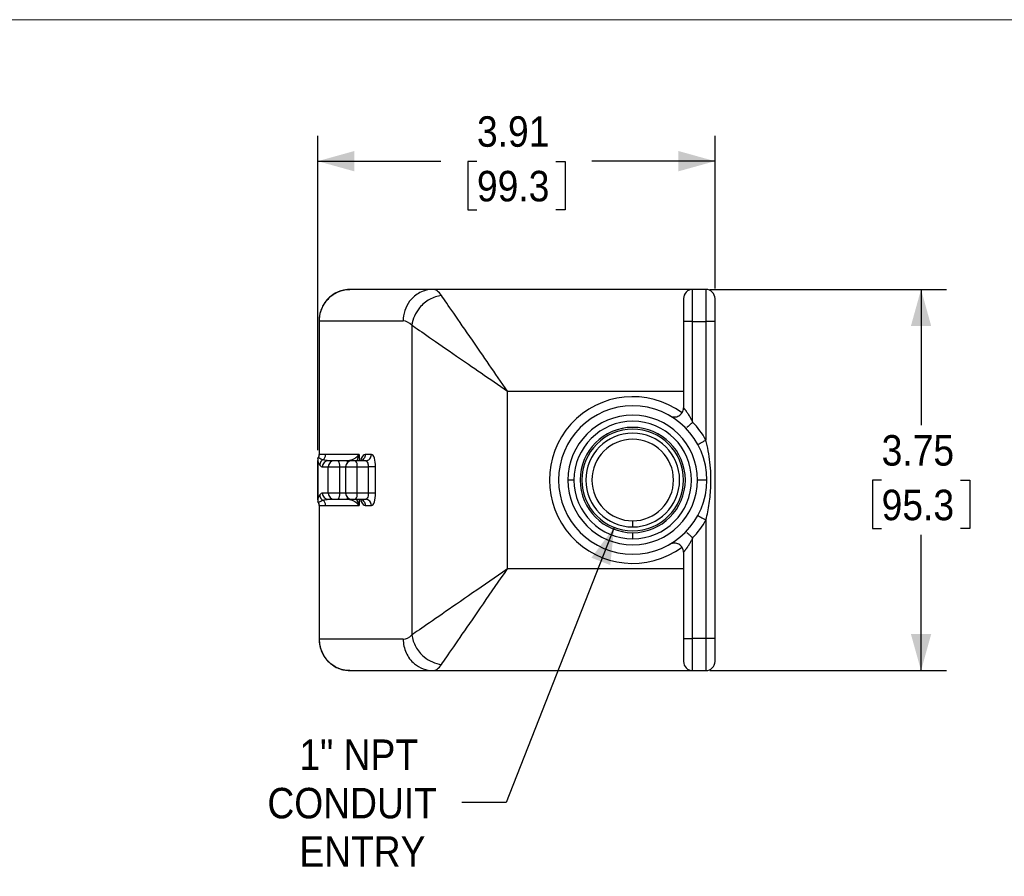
# Model space of a CAD drawing. Header units: inches. Extents: x 0 to 34, y 0 to 22.
# Tile 3 of 5: x 9.7 to 19.4, y 13.6 to 22. Entities that reach past the tile are written whole.
import ezdxf

# ---------------------------------------------------------------- set-up
doc = ezdxf.new("R2010")
doc.units = ezdxf.units.IN
doc.header["$LTSCALE"] = 2
doc.header["$MEASUREMENT"] = 0
doc.linetypes.add('SLD-Solid', pattern=[0])
doc.layers.add('DIMENSIONS', color=140, linetype='SLD-Solid', lineweight=25)
doc.layers.add('SLD-DEFPOINTS', color=7, linetype='Continuous')
doc.styles.add('SLDTEXTSTYLE0', font='GOTHIC.TTF', dxfattribs={"width": 0.913})
doc.dimstyles.new('SLDDIMSTYLE1', dxfattribs={"dimtxt": 0.3, "dimasz": 0.36, "dimexe": 0, "dimexo": 0.0625, "dimgap": 0.075, "dimtad": 0, "dimtih": 1, "dimtoh": 1, "dimrnd": 1e-09, "dimzin": 12, "dimdsep": 46, "dimtxsty": 'SLDTEXTSTYLE0', "dimsah": 1, "dimcen": 0.09, "dimadec": 0, "dimazin": 3, "dimtfac": 1, "dimtofl": 0, "dimtmove": 0, "dimatfit": 3, "dimfxl": 0, "dimfrac": 2, "dimtolj": 1, "dimtzin": 12, "dimarcsym": 0})
doc.dimstyles.new('SLDDIMSTYLE2', dxfattribs={"dimtxt": 0.3, "dimasz": 0.36, "dimexe": 0, "dimexo": 0.0625, "dimgap": 0.075, "dimtad": 0, "dimtih": 1, "dimtoh": 1, "dimrnd": 1e-09, "dimzin": 12, "dimdsep": 46, "dimtxsty": 'SLDTEXTSTYLE0', "dimsah": 1, "dimcen": 0, "dimadec": 0, "dimazin": 3, "dimtfac": 1, "dimtofl": 0, "dimtmove": 0, "dimatfit": 3, "dimfxl": 0, "dimfrac": 2, "dimtolj": 1, "dimtzin": 12, "dimarcsym": 0})

# ---------------------------------------------------------------- blocks, each defined once
blk = doc.blocks.new('Block2')
at = {"color": 7, "linetype": 'SLD-Solid', "lineweight": 18}
blk.add_line((34, 22), (0, 22), dxfattribs=at)
blk = doc.blocks.new('_D_2')
at = {"layer": 'DIMENSIONS'}
for p, q in [((16.484, 19.3463), (18.812, 19.3463)), ((18.562, 19.3463), (18.562, 18.0108)), ((18.1741, 17.469), (18.0827, 17.469)), ((18.0827, 17.469), (18.0827, 16.9927)), ((18.9499, 17.469), (19.0414, 17.469)), ((19.0414, 17.469), (19.0414, 16.9927)), ((18.0827, 16.9927), (18.1741, 16.9927)), ((19.0414, 16.9927), (18.9499, 16.9927)), ((18.562, 15.5963), (18.562, 16.9318)), ((16.484, 15.5963), (18.812, 15.5963))]:
    blk.add_line(p, q, dxfattribs=at)
for points in [[(18.562, 19.3463), (18.462, 18.9863), (18.662, 18.9863)], [(18.562, 15.5963), (18.662, 15.9563), (18.462, 15.9563)]]:
    blk.add_solid(points, dxfattribs=at)
at = {"layer": 'DIMENSIONS', "char_height": 0.3, "attachment_point": 1, "style": 'SLDTEXTSTYLE0'}
for s, insert in [('3.75', (18.1741, 17.9131)), ('95.3', (18.1741, 17.3759))]:
    blk.add_mtext(s, dxfattribs=dict(at, insert=insert))
blk = doc.blocks.new('_D_3')
at = {"layer": 'DIMENSIONS'}
for p, q in [((12.6241, 17.7648), (12.6241, 20.8581)), ((16.534, 19.3563), (16.534, 20.8581)), ((12.6241, 20.6081), (13.8366, 20.6081)), ((14.1912, 20.6058), (14.0998, 20.6058)), ((14.0998, 20.6058), (14.0998, 20.1296)), ((14.967, 20.6058), (15.0584, 20.6058)), ((15.0584, 20.6058), (15.0584, 20.1296)), ((16.534, 20.6081), (15.3215, 20.6081)), ((14.0998, 20.1296), (14.1912, 20.1296)), ((15.0584, 20.1296), (14.967, 20.1296))]:
    blk.add_line(p, q, dxfattribs=at)
for points in [[(12.6241, 20.6081), (12.9841, 20.5081), (12.9841, 20.7081)], [(16.534, 20.6081), (16.174, 20.7081), (16.174, 20.5081)]]:
    blk.add_solid(points, dxfattribs=at)
at = {"layer": 'DIMENSIONS', "char_height": 0.3, "attachment_point": 1, "style": 'SLDTEXTSTYLE0'}
for s, insert in [('3.91', (14.1912, 21.0499)), ('99.3', (14.1912, 20.5128))]:
    blk.add_mtext(s, dxfattribs=dict(at, insert=insert))
blk = doc.blocks.new('_D_4')
at = {"layer": 'DIMENSIONS'}
for p, q in [((15.5416, 17.0058), (14.4799, 14.2975)), ((14.4799, 14.2975), (14.0424, 14.2975))]:
    blk.add_line(p, q, dxfattribs=at)
blk.add_solid([(15.5416, 17.0058), (15.3171, 16.7071), (15.5033, 16.6341)], dxfattribs=at)
at = {"layer": 'DIMENSIONS', "char_height": 0.3, "attachment_point": 1, "style": 'SLDTEXTSTYLE0'}
for s, insert in [('1" NPT', (12.4435, 14.9188)), ('CONDUIT', (12.1287, 14.4426)), ('ENTRY', (12.4428, 13.9663))]:
    blk.add_mtext(s, dxfattribs=dict(at, insert=insert))

msp = doc.modelspace()

# ---------------------------------------------------------------- linework, layer by layer
for p, q in [((13.756403, 19.346288), (12.939883, 19.346288)), ((16.31404, 19.346288), (13.756403, 19.346288)), ((16.38404, 19.346288), (16.31404, 19.346288)), ((16.31404, 19.031288), (16.31404, 19.346288)), ((16.44404, 19.346288), (16.384223, 19.346288)), ((16.44404, 19.346288), (16.44404, 19.031288)), ((16.22404, 19.256288), (16.22404, 19.031288)), ((16.53404, 19.031288), (16.53404, 19.256288)), ((12.637479, 19.036288), (12.637479, 17.721288)), ((12.641097, 17.721288), (12.641097, 19.036288)), ((12.641097, 19.036288), (13.465099, 19.036288)), ((13.550994, 18.994676), (13.550994, 15.9479)), ((16.22404, 19.031288), (16.22404, 18.181429)), ((16.31404, 19.031288), (16.22404, 19.031288)), ((16.31404, 18.040761), (16.31404, 19.031288)), ((16.31404, 19.031288), (16.44404, 19.031288)), ((16.44404, 19.031288), (16.44404, 17.863716)), ((16.53404, 19.031288), (16.44404, 19.031288)), ((16.53404, 15.911288), (16.53404, 19.031288)), ((14.490686, 18.346288), (16.22404, 18.346288)), ((14.490686, 16.596288), (14.490686, 18.346288)), ((16.251786, 17.980674), (16.249284, 17.978258)), ((12.623803, 17.675057), (12.623803, 17.267519)), ((12.624141, 17.277733), (12.624141, 17.664843)), ((12.641097, 17.721288), (12.637479, 17.721288)), ((12.701522, 17.721288), (12.641097, 17.721288)), ((13.031435, 17.721288), (12.701522, 17.721288)), ((12.787359, 17.661288), (12.730465, 17.661288)), ((12.824955, 17.661288), (12.787359, 17.661288)), ((12.908039, 17.661288), (12.824955, 17.661288)), ((12.924787, 17.661288), (12.908039, 17.661288)), ((12.996618, 17.661288), (12.958854, 17.661288)), ((13.096115, 17.661288), (12.996618, 17.661288)), ((13.031435, 17.721288), (13.031435, 17.661288)), ((13.053268, 17.666448), (13.047092, 17.66249)), ((13.152497, 17.721288), (13.092491, 17.721288)), ((12.670803, 17.601288), (12.727697, 17.601288)), ((12.727697, 17.601288), (12.840484, 17.601288)), ((12.727697, 17.341288), (12.727697, 17.601288)), ((12.840484, 17.341288), (12.840484, 17.601288)), ((12.840484, 17.601288), (12.898854, 17.601288)), ((12.898854, 17.601288), (12.898854, 17.341288)), ((12.898854, 17.601288), (13.012147, 17.601288)), ((13.012147, 17.341288), (13.012147, 17.601288)), ((13.012147, 17.601288), (13.121785, 17.601288)), ((13.121785, 17.601288), (13.121785, 17.341288)), ((13.193696, 17.341288), (13.193696, 17.601288)), ((15.14604, 17.471288), (15.08604, 17.471288)), ((16.45404, 17.471288), (16.36204, 17.471288)), ((12.727697, 17.341288), (12.670803, 17.341288)), ((12.840484, 17.341288), (12.727697, 17.341288)), ((12.730465, 17.281288), (12.787359, 17.281288)), ((12.787359, 17.281288), (12.824955, 17.281288)), ((12.824955, 17.281288), (12.908039, 17.281288)), ((12.898854, 17.341288), (12.840484, 17.341288)), ((13.012147, 17.341288), (12.898854, 17.341288)), ((12.908039, 17.281288), (12.924787, 17.281288)), ((12.958854, 17.281288), (12.996618, 17.281288)), ((12.996618, 17.281288), (13.096115, 17.281288)), ((13.121785, 17.341288), (13.012147, 17.341288)), ((13.031435, 17.281288), (13.031435, 17.221288)), ((13.047092, 17.280086), (13.053268, 17.276128)), ((12.637479, 17.221288), (12.637479, 15.906288)), ((12.637479, 17.221288), (12.641097, 17.221288)), ((12.641097, 15.906288), (12.641097, 17.221288)), ((12.641097, 17.221288), (12.701522, 17.221288)), ((12.701522, 17.221288), (13.031435, 17.221288)), ((13.092491, 17.221288), (13.152497, 17.221288)), ((15.72404, 17.009788), (15.72404, 17.069788)), ((16.44404, 17.07886), (16.44404, 15.911288)), ((16.249284, 16.964318), (16.251776, 16.961913)), ((15.72404, 16.893288), (15.72404, 16.953288)), ((16.31404, 15.911288), (16.31404, 16.901815)), ((16.22404, 16.761147), (16.22404, 15.911288)), ((16.22404, 16.596288), (14.490686, 16.596288)), ((13.465099, 15.906288), (12.641097, 15.906288)), ((16.22404, 15.911288), (16.31404, 15.911288)), ((16.22404, 15.911288), (16.22404, 15.686288)), ((16.44404, 15.911288), (16.31404, 15.911288)), ((16.31404, 15.596288), (16.31404, 15.911288)), ((16.53404, 15.911288), (16.44404, 15.911288)), ((16.44404, 15.911288), (16.44404, 15.596288)), ((16.53404, 15.686288), (16.53404, 15.911288)), ((12.939883, 15.596288), (13.756403, 15.596288)), ((13.756403, 15.596288), (16.31404, 15.596288)), ((16.31404, 15.596288), (16.38404, 15.596288)), ((16.384223, 15.596288), (16.44404, 15.596288))]:
    msp.add_line(p, q)
at = {"flags": 128}
for points in [[(12.918487, 17.645679), (12.916667, 17.651176), (12.913982, 17.656721), (12.911069, 17.660135), (12.908039, 17.661288)], [(12.908039, 17.281288), (12.911069, 17.282441), (12.913982, 17.285855), (12.916667, 17.2914), (12.918487, 17.296897)]]:
    msp.add_lwpolyline(points, dxfattribs=at)
for centre, radius, start, end in [((16.31404, 19.256288), 0.09, 90, 180), ((16.44404, 19.256288), 0.09, 0, 90), ((15.72404, 17.471288), 0.82, 53.7082781, 306.2917219), ((15.72404, 17.471288), 0.73, 0, 180), ((15.72404, 17.471288), 0.638, 0, 180), ((15.72404, 17.471288), 0.578, 0, 180), ((15.72404, 17.471288), 0.82, 28.5921226, 43.985779), ((15.72404, 17.471288), 0.518, 0, 270), ((15.72404, 17.471288), 0.5, 0, 270), ((15.72404, 17.471288), 0.4615, 0, 270), ((15.72404, 17.471288), 0.4015, 0, 180), ((12.577479, 17.721288), 0.06, 320.421881, 0), ((12.578036, 17.721207), 0.063062, 333.2064485, 0.0735072), ((12.640674, 17.720655), 0.060852, 303.4139915, 0.596412), ((12.787529, 17.601456), 0.059832, 90.1622389, 180.1613253), ((12.770882, 17.615283), 0.070995, 348.6309455, 40.3906919), ((12.958854, 17.601288), 0.06, 90, 180), ((12.942545, 17.615283), 0.070995, 348.6309455, 40.3906919), ((15.72404, 17.471288), 0.73, 180, 0), ((15.72404, 17.471288), 0.638, 180, 0), ((15.72404, 17.471288), 0.578, 180, 0), ((15.72404, 17.471288), 0.4015, 180, 270), ((15.72404, 17.471288), 0.518, 270, 0), ((15.72404, 17.471288), 0.5, 270, 0), ((15.72404, 17.471288), 0.4615, 270, 0), ((15.72404, 17.471288), 0.4015, 270, 0), ((12.577479, 17.221288), 0.06, 0, 38.4292404), ((12.578036, 17.221369), 0.063062, 359.9264928, 26.7935515), ((12.640674, 17.221921), 0.060852, 359.403588, 56.5860085), ((12.787529, 17.34112), 0.059832, 179.8386747, 269.8377611), ((12.770882, 17.327293), 0.070995, 319.6093081, 11.3690545), ((12.958854, 17.341288), 0.06, 180, 270), ((12.942545, 17.327293), 0.070995, 319.6093081, 11.3690545), ((15.72404, 17.471288), 0.82, 316.014221, 331.4078774), ((16.31404, 15.686288), 0.09, 180, 270), ((16.44404, 15.686288), 0.09, 270, 0)]:
    msp.add_arc(centre, radius, start, end)
for centre, major_axis, ratio, start_param, end_param in [((13.465099, 18.346288), (0, 0.69), 0.36397023, 5.93411946, 6.28318531), ((13.092491, 17.601288), (0, 0.12), 0.4721435, 0.81145275, 1.04719755), ((13.092491, 17.601288), (0, 0.12), 0.4721435, 0, 0.81145275), ((13.152497, 17.601288), (0, 0.12), 0.3433266, 4.71238898, 6.28318531), ((13.092491, 17.341288), (0, 0.12), 0.4721435, 2.0943951, 2.33013991), ((13.092491, 17.341288), (0, 0.12), 0.4721435, 2.33013991, 3.14159265), ((13.152497, 17.341288), (0, 0.12), 0.3433266, 3.14159265, 4.71238898), ((13.465099, 16.596288), (0, 0.69), 0.36397023, 3.14159265, 3.4906585)]:
    msp.add_ellipse(centre, major_axis=major_axis, ratio=ratio, start_param=start_param, end_param=end_param)
for points, knots in [([(12.936852, 19.345113), (12.923239, 19.344508), (12.896968, 19.34334), (12.859711, 19.335057), (12.826366, 19.323568), (12.789068, 19.305722), (12.751859, 19.280652), (12.717441, 19.24753), (12.689027, 19.211217), (12.663352, 19.165961), (12.647127, 19.118359), (12.63884, 19.073566), (12.637977, 19.049013), (12.63753, 19.036288)], [0, 0, 0, 0, 0.0869844, 0.16786892, 0.24265821, 0.31132509, 0.43016266, 0.52475109, 0.61082832, 0.71837318, 0.84799988, 0.92121855, 1, 1, 1, 1]), ([(12.641097, 19.036288), (12.641097, 19.082664), (12.661547, 19.175244), (12.761504, 19.305624), (12.872836, 19.346288), (12.939883, 19.346288)], [4.71238898, 4.71238898, 4.71238898, 4.71238898, 5.16118793, 5.60998688, 6.28318531, 6.28318531, 6.28318531, 6.28318531]), ([(13.756403, 19.346288), (13.712824, 19.346288), (13.625891, 19.325053), (13.503276, 19.221375), (13.465099, 19.105852), (13.465099, 19.036288)], [0, 0, 0, 0, 0.28571429, 0.57142857, 1, 1, 1, 1]), ([(13.842298, 19.285981), (13.801693, 19.281231), (13.720616, 19.254705), (13.602472, 19.156828), (13.558118, 19.055583), (13.550994, 18.994676)], [0, 0, 0, 0, 0.28571429, 0.57142857, 1, 1, 1, 1]), ([(14.490686, 18.346288), (14.370258, 18.520821), (14.169806, 18.811331), (13.951296, 19.128013), (13.869757, 19.246185), (13.842298, 19.285981)], [-1.57079633, -1.57079633, -1.57079633, -1.57079633, -1.04719755, -0.6981317, -0.34906585, -0.34906585, -0.34906585, -0.34906585]), ([(12.637757, 19.036288), (12.637747, 19.036288), (12.637723, 19.036288), (12.63984, 19.036288), (12.641097, 19.036288)], [0, 0, 0, 0, 0.40635056, 1, 1, 1, 1]), ([(13.550994, 18.994676), (13.590789, 18.967217), (13.708961, 18.885678), (14.025643, 18.667168), (14.316153, 18.466716), (14.490686, 18.346288)], [-1.57079633, -1.57079633, -1.57079633, -1.57079633, -1.22173048, -0.87266463, -0.34906585, -0.34906585, -0.34906585, -0.34906585]), ([(16.08904, 18.103487), (16.102644, 18.095633), (16.118332, 18.091429), (16.149748, 18.091429), (16.165437, 18.095633), (16.192644, 18.111341), (16.204128, 18.122825), (16.219836, 18.150032), (16.22404, 18.165721), (16.22404, 18.181429)], [0, 0, 0, 0, 0.25, 0.25, 0.5, 0.5, 0.75, 0.75, 1, 1, 1, 1]), ([(16.22404, 18.181429), (16.224065, 18.1814), (16.224115, 18.181344), (16.224519, 18.180883), (16.225158, 18.180148), (16.226051, 18.179111), (16.227188, 18.17778), (16.228564, 18.176153), (16.230171, 18.17423), (16.232003, 18.172011), (16.234053, 18.169498), (16.236311, 18.166689), (16.238769, 18.163585), (16.241419, 18.160187), (16.244252, 18.156493), (16.247256, 18.152505), (16.252214, 18.145806), (16.259506, 18.13554), (16.269326, 18.120836), (16.279917, 18.103958), (16.291087, 18.084895), (16.30271, 18.063674), (16.310168, 18.048592), (16.31404, 18.040761)], [0, 0, 0, 0, 0.0230984, 0.04620082, 0.06939335, 0.09276113, 0.11638737, 0.14035261, 0.16473402, 0.18960488, 0.21503429, 0.24108684, 0.26782266, 0.29529736, 0.32356221, 0.35266429, 0.38264674, 0.4643612, 0.55401255, 0.65207727, 0.75891938, 0.8748202, 1, 1, 1, 1]), ([(16.31404, 18.040761), (16.305606, 18.032621), (16.288738, 18.016339), (16.267222, 17.995573), (16.259261, 17.987888), (16.255466, 17.984225)], [0, 0, 0, 0, 0.34355093, 0.68710186, 1, 1, 1, 1]), ([(16.365016, 17.820645), (16.365016, 17.820645), (16.367072, 17.821766), (16.37499, 17.826081), (16.380847, 17.829274), (16.395476, 17.837247), (16.404242, 17.842025), (16.423356, 17.852442), (16.433696, 17.858078), (16.44404, 17.863716)], [0, 0, 0, 0, 0.25, 0.25, 0.5, 0.5, 0.75, 0.75, 1, 1, 1, 1]), ([(16.44404, 17.07886), (16.458075, 17.130361), (16.480453, 17.238766), (16.497889, 17.431438), (16.490114, 17.648305), (16.462754, 17.795048), (16.44404, 17.863716)], [0, 0, 0, 0, 0.44694434, 0.89388869, 1.48981448, 2.08574027, 2.08574027, 2.08574027, 2.08574027]), ([(12.62403, 17.683413), (12.623917, 17.680523), (12.623672, 17.674288), (12.623977, 17.668141), (12.624141, 17.664843)], [0, 0, 0, 0, 0.46332535, 1, 1, 1, 1]), ([(12.63432, 17.692707), (12.634244, 17.692677), (12.633988, 17.692577), (12.633369, 17.692132), (12.632448, 17.691486), (12.631232, 17.690541), (12.629801, 17.689364), (12.627898, 17.687688), (12.625842, 17.685673), (12.624618, 17.684146), (12.62403, 17.683413)], [0, 0, 0, 0, 0.019152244, 0.064393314, 0.135590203, 0.232200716, 0.353455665, 0.498407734, 0.75899846, 1, 1, 1, 1]), ([(12.624141, 17.664843), (12.627318, 17.650971), (12.633793, 17.634435), (12.640458, 17.622914), (12.643569, 17.618687)], [0.191739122, 0.191739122, 0.191739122, 0.191739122, 0.444582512, 0.670652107, 0.670652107, 0.670652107, 0.670652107]), ([(12.674184, 17.669861), (12.667754, 17.671983), (12.654087, 17.677718), (12.640807, 17.685926), (12.634323, 17.692704)], [0.195410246, 0.195410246, 0.195410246, 0.195410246, 0.42147984, 0.670652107, 0.670652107, 0.670652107, 0.670652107]), ([(12.674184, 17.669861), (12.666386, 17.665419), (12.65049, 17.650963), (12.643746, 17.630279), (12.643565, 17.618434)], [0, 0, 0, 0, 0.42857143, 1, 1, 1, 1]), ([(12.730465, 17.661288), (12.722655, 17.661288), (12.714848, 17.659726), (12.700418, 17.653715), (12.6938, 17.649268), (12.682755, 17.638161), (12.678333, 17.631505), (12.672355, 17.616993), (12.670803, 17.609142), (12.670803, 17.601288)], [0, 0, 0, 0, 0.25, 0.25, 0.5, 0.5, 0.75, 0.75, 1, 1, 1, 1]), ([(13.031435, 17.721288), (13.031402, 17.721246), (13.03137, 17.721204), (13.027227, 17.715799), (13.017544, 17.704951), (13.002292, 17.692019), (12.988233, 17.682452), (12.976723, 17.67581), (12.964452, 17.670016), (12.947045, 17.663692), (12.933295, 17.661288), (12.924787, 17.661288)], [0, 0, 0, 0, 0.000959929, 0.000959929, 0.123580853, 0.246201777, 0.307512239, 0.368822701, 0.430133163, 0.491443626, 0.61406455, 0.61406455, 0.61406455, 0.61406455]), ([(12.929157, 17.65222), (12.928834, 17.653846), (12.927579, 17.660168), (12.925977, 17.660811), (12.924787, 17.661288)], [0, 0, 0, 0, 0.257066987, 1, 1, 1, 1]), ([(13.008095, 17.661288), (13.00929, 17.6632), (13.015331, 17.672871), (13.023602, 17.693074), (13.028664, 17.711308), (13.031435, 17.721288)], [0, 0, 0, 0, 0.10039149, 0.50763805, 1, 1, 1, 1]), ([(13.092491, 17.721288), (13.091649, 17.713408), (13.089965, 17.697649), (13.076845, 17.678077), (13.061893, 17.665947), (13.051299, 17.664315), (13.048022, 17.663809)], [0, 0, 0, 0, 0.29003022, 0.58006044, 0.87009066, 1, 1, 1, 1]), ([(13.051225, 17.665139), (13.051842, 17.667251), (13.053566, 17.673148), (13.052246, 17.679697), (13.051399, 17.683901)], [0, 0, 0, 0, 0.358080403, 1, 1, 1, 1]), ([(13.096115, 17.661288), (13.103495, 17.661288), (13.110873, 17.66285), (13.12451, 17.668861), (13.130764, 17.673308), (13.141201, 17.684415), (13.14538, 17.691071), (13.151029, 17.705583), (13.152497, 17.713434), (13.152497, 17.721288)], [0, 0, 0, 0, 0.25, 0.25, 0.5, 0.5, 0.75, 0.75, 1, 1, 1, 1]), ([(13.096115, 17.661288), (13.099955, 17.661288), (13.107625, 17.657187), (13.118418, 17.637109), (13.121785, 17.614752), (13.121785, 17.601288)], [0, 0, 0, 0, 0.44879895, 0.8975979, 1.57079633, 1.57079633, 1.57079633, 1.57079633]), ([(13.193696, 17.601288), (13.191159, 17.601288), (13.187315, 17.601288), (13.177534, 17.601288), (13.171599, 17.601288), (13.15844, 17.601288), (13.15122, 17.601288), (13.136473, 17.601288), (13.12895, 17.601288), (13.121785, 17.601288)], [0, 0, 0, 0, 0.25, 0.25, 0.5, 0.5, 0.75, 0.75, 1, 1, 1, 1]), ([(12.624141, 17.277733), (12.624021, 17.275489), (12.62379, 17.271198), (12.623785, 17.265004), (12.623951, 17.261045), (12.62403, 17.259163)], [0, 0, 0, 0, 0.36536742, 0.69842842, 1, 1, 1, 1]), ([(12.62403, 17.259163), (12.62454, 17.258524), (12.625619, 17.257171), (12.6278, 17.254964), (12.630611, 17.25246), (12.63303, 17.250716), (12.6343, 17.249799)], [0, 0, 0, 0, 0.21150498, 0.44762883, 0.70990161, 1, 1, 1, 1]), ([(12.643567, 17.32404), (12.640262, 17.31954), (12.636939, 17.313966), (12.632047, 17.303039), (12.630431, 17.298959), (12.627241, 17.289545), (12.625665, 17.284269), (12.624141, 17.277733)], [0, 0, 0, 0, 0.5, 0.5, 0.75, 0.75, 1, 1, 1, 1]), ([(12.634325, 17.249826), (12.636932, 17.252497), (12.643693, 17.258161), (12.656952, 17.266248), (12.667743, 17.270589), (12.674184, 17.272715)], [0.181666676, 0.181666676, 0.181666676, 0.181666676, 0.280861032, 0.4318344, 0.658294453, 0.658294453, 0.658294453, 0.658294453]), ([(12.643565, 17.324142), (12.643701, 17.315258), (12.648759, 17.29452), (12.663787, 17.278637), (12.674184, 17.272715)], [0, 0, 0, 0, 0.42857143, 1, 1, 1, 1]), ([(12.670803, 17.341288), (12.670803, 17.333434), (12.672355, 17.325583), (12.678333, 17.311071), (12.682755, 17.304415), (12.6938, 17.293308), (12.700418, 17.288861), (12.714848, 17.28285), (12.722655, 17.281288), (12.730465, 17.281288)], [0, 0, 0, 0, 0.25, 0.25, 0.5, 0.5, 0.75, 0.75, 1, 1, 1, 1]), ([(12.929192, 17.290515), (12.928858, 17.288829), (12.927592, 17.282436), (12.925976, 17.281775), (12.924787, 17.281288)], [0, 0, 0, 0, 0.263774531, 1, 1, 1, 1]), ([(12.924787, 17.281288), (12.933386, 17.281288), (12.951644, 17.278037), (12.977286, 17.26707), (12.999392, 17.253023), (13.017601, 17.237552), (13.027221, 17.226783), (13.03137, 17.221372), (13.031402, 17.22133), (13.031435, 17.221288)], [-0.000959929, -0.000959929, -0.000959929, -0.000959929, 0.121772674, 0.244505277, 0.367237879, 0.489970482, 0.612703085, 0.612703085, 0.613663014, 0.613663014, 0.613663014, 0.613663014]), ([(13.031435, 17.221288), (13.029371, 17.229132), (13.02585, 17.242519), (13.018169, 17.262665), (13.011918, 17.274651), (13.008457, 17.281288)], [0, 0, 0, 0, 0.38707114, 0.66058446, 1, 1, 1, 1]), ([(13.048022, 17.278766), (13.051299, 17.278261), (13.061893, 17.276628), (13.076845, 17.264499), (13.089965, 17.244927), (13.091649, 17.229168), (13.092491, 17.221288)], [0, 0, 0, 0, 0.12990934, 0.41993956, 0.70996978, 1, 1, 1, 1]), ([(13.051399, 17.258675), (13.052246, 17.262879), (13.053566, 17.269428), (13.051842, 17.275325), (13.051225, 17.277437)], [0, 0, 0, 0, 0.641919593, 1, 1, 1, 1]), ([(13.121785, 17.341288), (13.121785, 17.323336), (13.115337, 17.292259), (13.101875, 17.281288), (13.096115, 17.281288)], [-1.57079633, -1.57079633, -1.57079633, -1.57079633, -0.67319843, 0, 0, 0, 0]), ([(13.152497, 17.221288), (13.152497, 17.229142), (13.151029, 17.236993), (13.14538, 17.251505), (13.141201, 17.258161), (13.130764, 17.269268), (13.12451, 17.273715), (13.110873, 17.279726), (13.103495, 17.281288), (13.096115, 17.281288)], [0, 0, 0, 0, 0.25, 0.25, 0.5, 0.5, 0.75, 0.75, 1, 1, 1, 1]), ([(13.193696, 17.341288), (13.189347, 17.341288), (13.170033, 17.341288), (13.138162, 17.341288), (13.121785, 17.341288)], [0, 0, 0, 0, 0.42857143, 1, 1, 1, 1]), ([(16.365016, 17.121931), (16.365016, 17.121931), (16.384867, 17.111111), (16.426307, 17.088525), (16.44404, 17.07886)], [0, 0, 0, 0, 0.57142857, 1, 1, 1, 1]), ([(16.31404, 16.901815), (16.312123, 16.89789), (16.308358, 16.890183), (16.302581, 16.878961), (16.296868, 16.868261), (16.291227, 16.858091), (16.285685, 16.848447), (16.280262, 16.839332), (16.274983, 16.830744), (16.269867, 16.822684), (16.264935, 16.815151), (16.260207, 16.808146), (16.256238, 16.802439), (16.252993, 16.797882), (16.249279, 16.792753), (16.244672, 16.786564), (16.239452, 16.779789), (16.234887, 16.774048), (16.231041, 16.769346), (16.227964, 16.765679), (16.225733, 16.763077), (16.224307, 16.761447), (16.224129, 16.761247), (16.22404, 16.761147)], [0, 0, 0, 0, 0.0625963, 0.12293063, 0.18102461, 0.23690243, 0.29059131, 0.34212191, 0.39152894, 0.43885175, 0.48413515, 0.52743027, 0.5687956, 0.593514, 0.61757557, 0.67292979, 0.72534967, 0.77515771, 0.82272957, 0.86849598, 0.91294023, 0.9565895, 1, 1, 1, 1]), ([(16.255455, 16.958361), (16.259253, 16.954695), (16.267218, 16.947008), (16.288738, 16.926237), (16.305606, 16.909955), (16.31404, 16.901815)], [0, 0, 0, 0, 0.313070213, 0.656535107, 1, 1, 1, 1]), ([(16.22404, 16.761147), (16.22404, 16.776855), (16.219836, 16.792544), (16.204128, 16.819751), (16.192644, 16.831235), (16.165437, 16.846943), (16.149748, 16.851147), (16.118332, 16.851147), (16.102644, 16.846943), (16.08904, 16.839089)], [0, 0, 0, 0, 0.25, 0.25, 0.5, 0.5, 0.75, 0.75, 1, 1, 1, 1]), ([(14.490686, 16.596288), (14.374331, 16.516003), (14.141654, 16.355456), (13.834682, 16.143645), (13.644863, 16.01267), (13.570891, 15.96163), (13.550994, 15.9479)], [-1.57079633, -1.57079633, -1.57079633, -1.57079633, -1.22173048, -0.87266463, -0.52359878, -0.34906585, -0.34906585, -0.34906585, -0.34906585]), ([(13.842298, 15.656595), (13.856028, 15.676493), (13.907068, 15.750465), (14.038044, 15.940284), (14.249854, 16.247256), (14.410401, 16.479933), (14.490686, 16.596288)], [-1.57079633, -1.57079633, -1.57079633, -1.57079633, -1.3962634, -1.04719755, -0.6981317, -0.34906585, -0.34906585, -0.34906585, -0.34906585]), ([(12.63753, 15.906288), (12.638944, 15.88394), (12.641733, 15.839843), (12.662835, 15.777685), (12.693777, 15.722621), (12.734068, 15.676749), (12.780669, 15.640892), (12.831343, 15.615765), (12.883847, 15.600405), (12.919383, 15.598433), (12.936852, 15.597463)], [0, 0, 0, 0, 0.13822846, 0.27274671, 0.40343273, 0.53034779, 0.65357053, 0.77290191, 0.88836076, 1, 1, 1, 1]), ([(12.641097, 15.906288), (12.63984, 15.906288), (12.637723, 15.906288), (12.637747, 15.906288), (12.637757, 15.906288)], [0, 0, 0, 0, 0.59364944, 1, 1, 1, 1]), ([(12.939883, 15.596288), (12.895185, 15.596288), (12.805954, 15.617505), (12.680291, 15.721214), (12.641097, 15.836724), (12.641097, 15.906288)], [0, 0, 0, 0, 0.44879895, 0.8975979, 1.57079633, 1.57079633, 1.57079633, 1.57079633]), ([(13.465099, 15.906288), (13.465099, 15.859912), (13.485053, 15.767399), (13.582478, 15.636915), (13.691035, 15.596288), (13.756403, 15.596288)], [0, 0, 0, 0, 0.28571429, 0.57142857, 1, 1, 1, 1]), ([(13.550994, 15.9479), (13.555743, 15.907295), (13.582269, 15.826218), (13.680146, 15.708074), (13.781391, 15.66372), (13.842298, 15.656595)], [0, 0, 0, 0, 0.28571429, 0.57142857, 1, 1, 1, 1])]:
    msp.add_open_spline(points, degree=3, knots=knots)
for points in [[(13.842298, 19.285981), (13.814839, 19.325776), (13.785625, 19.346288), (13.756403, 19.346288)], [(12.730465, 17.661288), (12.711776, 17.661288), (12.692736, 17.663738), (12.674184, 17.669861)], [(12.643565, 17.618434), (12.652544, 17.606188), (12.661758, 17.601288), (12.670803, 17.601288)], [(12.670803, 17.341288), (12.66171, 17.341288), (12.652569, 17.336423), (12.643565, 17.324142)], [(12.674184, 17.272715), (12.692789, 17.278856), (12.711678, 17.281288), (12.730465, 17.281288)], [(13.756403, 15.596288), (13.785625, 15.596288), (13.814839, 15.6168), (13.842298, 15.656595)]]:
    msp.add_open_spline(points, degree=3)

# ---------------------------------------------------------------- block references
at = {"layer": 'SLD-DEFPOINTS'}
msp.add_blockref('Block2', (0, 0), dxfattribs=at)

# ---------------------------------------------------------------- dimensions: what is measured, and where the dimension line sits
at = {"layer": 'DIMENSIONS'}
for base, p1, p2, angle, picture, middle in [((12.624141, 20.608099), (16.53404, 19.256288), (12.624141, 17.664843), 0, '_D_3', (14.579091, 20.608099)), ((18.562027, 15.596288), (16.38404, 19.346288), (16.38404, 15.596288), 90, '_D_2', (18.562027, 17.471288))]:
    dim = msp.add_linear_dim(base=base, p1=p1, p2=p2, angle=angle, dimstyle='SLDDIMSTYLE1', dxfattribs=at)
    dim.commit()
    dim.dimension.update_dxf_attribs({"geometry": picture, "text_midpoint": middle, "dimtype": 160})
dim = msp.add_diameter_dim_2p(p1=(15.906521, 17.936799), p2=(15.541559, 17.005777), text='1" NPT\\PCONDUIT\\PENTRY', dimstyle='SLDDIMSTYLE2', override={"dimpost": '<>'}, dxfattribs=at)
dim.commit()
dim.dimension.update_dxf_attribs({"geometry": '_D_4', "text_midpoint": (13.023042, 14.297519), "dimtype": 163})

doc.saveas('drawing.dxf')
